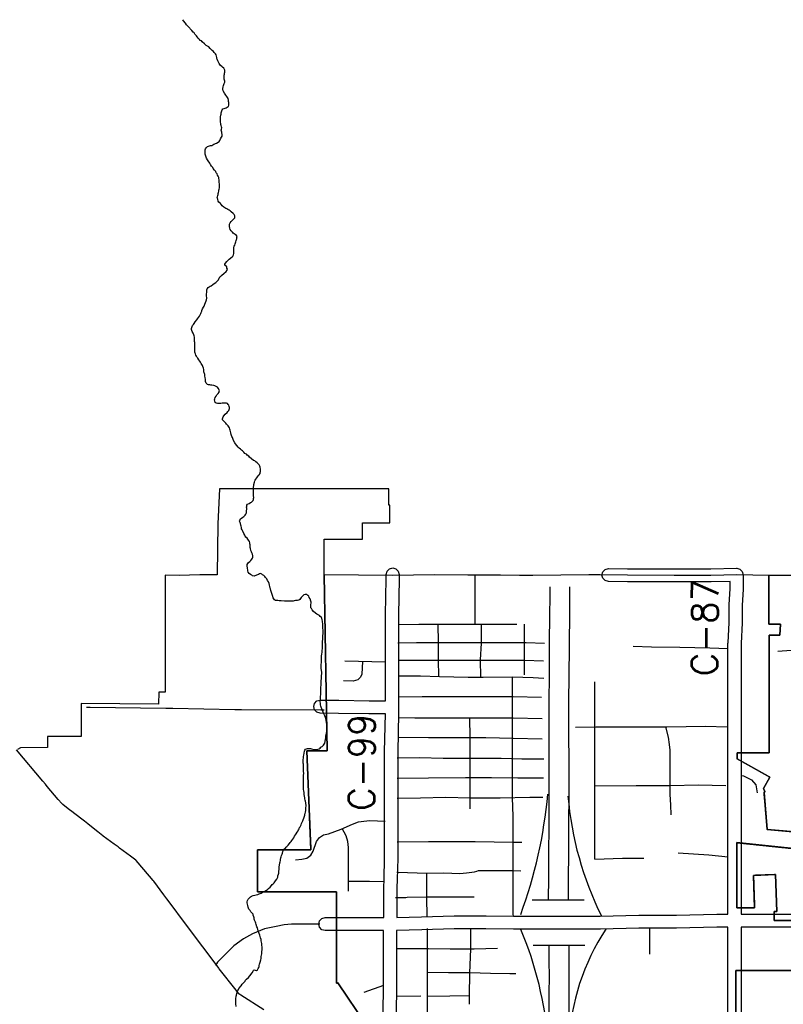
# Model space of a CAD drawing. Extents: x 1488644 to 1616065, y 656876 to 824748.
# Tile 16 of 22: x 1563449 to 1575177, y 744014 to 759137. Entities that reach past the tile are written whole.
import ezdxf

# ---------------------------------------------------------------- set-up
doc = ezdxf.new("R2010")
doc.units = 0
doc.header["$MEASUREMENT"] = 0
doc.linetypes.add('CENTER', pattern=[2, 1.25, -0.25, 0.25, -0.25])
for name, color, linetype in [('1', 7, 'Continuous'), ('14', 7, 'Continuous'), ('17', 7, 'Continuous'), ('35', 7, 'Continuous'), ('36', 7, 'Continuous'), ('37', 7, 'Continuous'), ('38', 7, 'Continuous'), ('4', 7, 'Continuous'), ('40', 7, 'Continuous'), ('41', 7, 'Continuous'), ('58', 7, 'Continuous'), ('CONSTRUCTION_CLASS', 7, 'Continuous')]:
    doc.layers.add(name, color=color, linetype=linetype)
doc.styles.add('txt', font='simplex.shx', dxfattribs={"height": 0.2})

msp = doc.modelspace()

# ---------------------------------------------------------------- linework, layer by layer
at = {"layer": '1', "color": 2, "linetype": 'Continuous'}
for points in [[(1568769, 743701), (1568334, 744345), (1568316, 744337), (1568316, 745742), (1567101, 745742), (1567101, 746387), (1567921, 746387), (1567858, 747906), (1568171, 747906), (1568123, 750610), (1568125, 751158), (1568715, 751158), (1568715, 751411), (1569132, 751411), (1569132, 751680), (1569117, 751680), (1569117, 751930), (1566788, 751930), (1566519, 751930), (1566490, 751393), (1566484, 750612), (1566218, 750608), (1565896, 750602), (1565685, 750605), (1565685, 748809), (1565585, 748809), (1565582, 748626), (1564394, 748634), (1564395, 748125), (1563878, 748125), (1563878, 747961), (1563460, 747955), (1563417, 747930)], [(1575465, 750599), (1574954, 750599), (1574954, 749852), (1575134, 749852), (1575125, 749682), (1574962, 749682), (1574962, 747879), (1574466, 747879), (1574466, 747783), (1574971, 747501), (1574875, 747328), (1574892, 747285), (1574881, 747265), (1574930, 746697), (1575323, 746663)], [(1575337, 746406), (1574464, 746497), (1574463, 745498), (1574736, 745494), (1574719, 745994), (1575059, 746006), (1575078, 745438), (1575037, 745438), (1575037, 745302), (1575436, 745302)], [(1575395, 744531), (1574450, 744531), (1574450, 742801)]]:
    msp.add_lwpolyline(points, dxfattribs=at)
at = {"layer": '14', "color": 2, "linetype": 'CENTER'}
for points in [[(1568123, 750610), (1568171, 747906), (1567858, 747906), (1567921, 746387)], [(1575323, 746663), (1574930, 746697), (1574881, 747265), (1574892, 747285), (1574875, 747328), (1574971, 747501), (1574466, 747783), (1574466, 747879), (1574962, 747879), (1574962, 749682), (1575125, 749682), (1575134, 749852), (1574954, 749852), (1574954, 750599)], [(1575436, 745302), (1575037, 745302), (1575037, 745438), (1575078, 745438), (1575059, 746006), (1574719, 745994), (1574736, 745494), (1574463, 745498), (1574464, 746497), (1575337, 746406)], [(1567921, 746387), (1567101, 746387), (1567101, 745742)], [(1567101, 745742), (1568316, 745742), (1568316, 744337), (1568334, 744345), (1568769, 743701), (1568809, 743735)], [(1574450, 742801), (1574450, 744531), (1575395, 744531), (1575436, 745302)]]:
    msp.add_lwpolyline(points, dxfattribs=at)
at = {"layer": '17', "color": 7, "linetype": 'Continuous'}
msp.add_line((1575296, 749449), (1575093, 749433), dxfattribs=at)
at = {"layer": '35', "color": 1, "linetype": 'Continuous'}
msp.add_line((1571582, 744731), (1571581, 744918), dxfattribs=at)
for points in [[(1571572, 745614), (1571575, 745965), (1571575, 745965), (1571575, 745965), (1571575, 745966), (1571575, 745966), (1571576, 746310), (1571576, 746310), (1571576, 746312), (1571580, 746769), (1571580, 746769), (1571581, 747253), (1571581, 747690), (1571581, 747690), (1571581, 747690), (1571581, 747691), (1571581, 747691), (1571580, 748210), (1571580, 748210), (1571580, 748210), (1571580, 748658), (1571580, 748658), (1571580, 748659), (1571585, 749071), (1571585, 749072), (1571588, 749496), (1571588, 749496), (1571588, 749497), (1571593, 750064), (1571593, 750064), (1571593, 750065), (1571593, 750065), (1571593, 750065), (1571594, 750205), (1571594, 750205), (1571594, 750206), (1571595, 750424)], [(1571895, 750428), (1571894, 750205), (1571894, 750205), (1571894, 750204), (1571893, 750064), (1571893, 750064), (1571893, 750063), (1571888, 749496), (1571888, 749496), (1571888, 749495), (1571885, 749071), (1571885, 749071), (1571885, 749071), (1571885, 749070), (1571885, 749070), (1571885, 749069), (1571880, 748657), (1571880, 748210), (1571880, 748210), (1571880, 748210), (1571880, 748210), (1571880, 748210), (1571881, 747691), (1571881, 747691), (1571881, 747690), (1571881, 747253), (1571881, 747253), (1571881, 747253), (1571880, 746768), (1571880, 746768), (1571880, 746766), (1571876, 746309), (1571876, 746309), (1571875, 745965), (1571875, 745965), (1571875, 745964), (1571872, 745617)], [(1571881, 744920), (1571882, 744732), (1571882, 744732), (1571882, 744732), (1571882, 744731), (1571882, 744731), (1571884, 744389), (1571884, 744388), (1571884, 744387), (1571883, 744233), (1571883, 744233), (1571881, 744074), (1571882, 743728), (1571882, 743728), (1571882, 743727), (1571879, 743332), (1571879, 743134)], [(1571579, 743136), (1571579, 743332), (1571579, 743333), (1571579, 743334), (1571582, 743729), (1571581, 744075), (1571581, 744075), (1571581, 744076), (1571583, 744235), (1571583, 744236), (1571584, 744388), (1571582, 744730), (1571582, 744731), (1571582, 744731)]]:
    msp.add_lwpolyline(points, dxfattribs=at)
at = {"layer": '36', "color": 3, "linetype": 'Continuous'}
for points in [[(1567977, 748636), (1568014, 748673), (1568064, 748686), (1568065, 748686), (1568346, 748683), (1568346, 748683), (1568348, 748683), (1568814, 748677), (1568814, 748677), (1569066, 748676), (1569066, 748776), (1569066, 749460), (1569066, 749996), (1569066, 749998), (1569078, 750549), (1569078, 750617), (1569091, 750667), (1569128, 750703), (1569178, 750717), (1569228, 750703), (1569264, 750667), (1569278, 750617), (1569278, 750548), (1569278, 750546), (1569266, 749995), (1569266, 749460), (1569266, 748776), (1569266, 748576), (1569266, 748482), (1569266, 748480), (1569254, 747893), (1569254, 746259), (1569254, 746257), (1569245, 745931), (1569242, 745801), (1569239, 745350), (1569620, 745359), (1569620, 745359), (1570120, 745372), (1570123, 745372), (1570610, 745372), (1570611, 745372), (1571033, 745368), (1571033, 745368), (1571615, 745368), (1572366, 745368), (1572956, 745383), (1572959, 745383), (1573534, 745383), (1574154, 745399), (1574157, 745399), (1574327, 745399), (1574327, 749560), (1574328, 749565), (1574344, 749880), (1574344, 750145), (1574344, 750151), (1574361, 750399), (1574361, 750510), (1574067, 750501), (1574064, 750501), (1573500, 750501), (1573500, 750501), (1572786, 750505), (1572786, 750505), (1572785, 750505), (1572490, 750507), (1572441, 750521), (1572404, 750557), (1572391, 750607), (1572404, 750657), (1572441, 750694), (1572491, 750707), (1572492, 750707), (1572786, 750705), (1572786, 750705), (1572786, 750705), (1572787, 750705), (1572787, 750705), (1573500, 750701), (1573500, 750701), (1574063, 750701), (1574458, 750713), (1574461, 750713), (1574511, 750700), (1574547, 750663), (1574561, 750613), (1574561, 750396), (1574561, 750389), (1574544, 750142), (1574544, 749877), (1574544, 749872), (1574527, 749557), (1574527, 745399), (1574688, 745399), (1575431, 745399)], [(1568141, 745147), (1568091, 745160), (1568054, 745197), (1568041, 745247), (1568054, 745297), (1568091, 745334), (1568141, 745347), (1568711, 745347), (1568711, 745347), (1569039, 745347), (1569042, 745803), (1569042, 745803), (1569042, 745803), (1569042, 745803), (1569042, 745803), (1569042, 745805), (1569045, 745937), (1569054, 746260), (1569054, 747893), (1569054, 747895), (1569066, 748476), (1568813, 748477), (1568813, 748477), (1568812, 748477), (1568345, 748483), (1568345, 748483), (1568063, 748486), (1568014, 748500), (1567977, 748536), (1567964, 748586), (1567977, 748636)], [(1571319, 745618), (1571615, 745618), (1572119, 745618)], [(1569025, 743717), (1569038, 744205), (1569038, 744404), (1569038, 745147), (1568711, 745147), (1568711, 745147), (1568141, 745147)], [(1574327, 742873), (1574327, 745199), (1574158, 745199), (1573538, 745183), (1573535, 745183), (1572960, 745183), (1572370, 745168), (1572367, 745168), (1571615, 745168), (1571033, 745168), (1571032, 745168), (1570610, 745172), (1570610, 745172), (1570124, 745172), (1569625, 745159), (1569625, 745159), (1569238, 745150), (1569238, 744404), (1569238, 744204), (1569238, 744201), (1569225, 743713)], [(1575481, 745212), (1575431, 745199), (1574688, 745199), (1574527, 745199), (1574527, 742771)], [(1572131, 744918), (1571615, 744918), (1571334, 744918)]]:
    msp.add_lwpolyline(points, dxfattribs=at)
at = {"layer": '37', "color": 30, "linetype": 'Continuous'}
for p, q in [((1569261, 749847), (1569579, 749853)), ((1570617, 749854), (1570876, 749854)), ((1570876, 749854), (1571084, 749854)), ((1571204, 749073), (1571204, 749854)), ((1569066, 749269), (1568445, 749284)), ((1572283, 746245), (1572283, 748968)), ((1570365, 747019), (1570365, 747174)), ((1569711, 743850), (1569711, 745179)), ((1573125, 744782), (1573126, 745186)), ((1568738, 744199), (1569042, 744310)), ((1569248, 744137), (1569609, 744145))]:
    msp.add_line(p, q, dxfattribs=at)
for points in [[(1570446, 749854), (1570444, 750192), (1570442, 750606)], [(1569579, 749853), (1569641, 749854), (1570617, 749854)], [(1569886, 749049), (1569881, 749305), (1569881, 749573), (1569878, 749854)], [(1570541, 749562), (1570542, 749580), (1570542, 749854)], [(1569254, 749564), (1569545, 749573), (1571230, 749573), (1571507, 749563)], [(1570530, 749040), (1570528, 749305), (1570541, 749562)], [(1572871, 749516), (1573151, 749507), (1573587, 749499), (1574050, 749490), (1574323, 749478)], [(1568715, 749278), (1568705, 749087), (1568684, 749038), (1568642, 748996), (1568572, 748975), (1568424, 748982)], [(1569260, 749301), (1569536, 749302), (1571204, 749302), (1571494, 749292)], [(1569260, 749057), (1569606, 749058), (1569894, 749049), (1570339, 749040), (1570566, 749040), (1571017, 749044), (1571335, 749032), (1571500, 749025)], [(1571018, 747188), (1571017, 747209), (1571017, 749044)], [(1569260, 748739), (1569632, 748743), (1571029, 748743), (1571462, 748733)], [(1569267, 748417), (1569519, 748416), (1571029, 748416), (1571474, 748406)], [(1570365, 747174), (1570365, 748110), (1570360, 748416)], [(1571986, 748271), (1572295, 748276), (1573386, 748276), (1573980, 748285), (1574316, 748276)], [(1573456, 746923), (1573447, 747080), (1573439, 747237), (1573439, 747918), (1573430, 748006), (1573412, 748119), (1573374, 748276)], [(1569254, 748116), (1569728, 748110), (1570610, 748110), (1571029, 748102), (1571475, 748091)], [(1569248, 747801), (1569588, 747805), (1569955, 747796), (1570846, 747796), (1571160, 747787), (1571500, 747787)], [(1574542, 747531), (1574565, 747525), (1574687, 747464), (1574757, 747386), (1574774, 747264)], [(1569247, 747487), (1569728, 747491), (1570296, 747499), (1570697, 747499), (1571099, 747491), (1571494, 747491)], [(1572283, 747369), (1572915, 747377), (1573439, 747377), (1573875, 747386), (1574294, 747377)], [(1569247, 747181), (1569606, 747185), (1569990, 747194), (1570374, 747185), (1570828, 747185), (1571282, 747194), (1571481, 747194)], [(1571031, 745367), (1571030, 745399), (1571030, 746905), (1571018, 747188)], [(1567685, 746231), (1567781, 746242), (1567860, 746260), (1567921, 746303), (1567956, 746364), (1568008, 746513), (1568052, 746574), (1568113, 746618), (1568192, 746635), (1568288, 746670), (1568384, 746705), (1568558, 746783), (1568654, 746818), (1568733, 746827), (1568829, 746836), (1569060, 746829)], [(1568497, 745753), (1568497, 746425), (1568488, 746513), (1568462, 746600), (1568404, 746714)], [(1569248, 746509), (1569728, 746513), (1570444, 746513), (1571029, 746504), (1571159, 746504)], [(1574330, 746272), (1574032, 746303), (1573561, 746338)], [(1572283, 746245), (1572705, 746260), (1573037, 746260)], [(1569241, 746044), (1569405, 746041), (1569704, 746029), (1569964, 746033), (1570208, 746024), (1570313, 746033), (1570435, 746050), (1570471, 746060)], [(1569709, 745367), (1569704, 745652), (1569704, 746029)], [(1570471, 746060), (1570496, 746067), (1571002, 746067)], [(1571002, 746067), (1571029, 746067), (1571147, 746065)], [(1569053, 745896), (1568820, 745902), (1568497, 745899)], [(1569223, 745657), (1569379, 745657), (1569399, 745658)], [(1569399, 745658), (1569711, 745666), (1570427, 745666)], [(1570356, 744014), (1570356, 744151), (1570362, 744494), (1570376, 744864), (1570376, 745186)], [(1569235, 744871), (1569471, 744871), (1569725, 744871), (1570061, 744864), (1570431, 744864), (1570787, 744878)], [(1569711, 744508), (1570033, 744501), (1570362, 744501), (1570678, 744494), (1570979, 744487), (1571067, 744485)], [(1569711, 744140), (1570054, 744145), (1570356, 744151)]]:
    msp.add_lwpolyline(points, dxfattribs=at)
at = {"layer": '38', "color": 1, "linetype": 'Continuous'}
for points in [[(1564476, 748577), (1564529, 748576), (1565693, 748563), (1565715, 748563), (1565799, 748561), (1566751, 748542), (1566796, 748541), (1566857, 748541), (1568074, 748535), (1568127, 748535)], [(1567197, 743928), (1566845, 744155), (1566814, 744175), (1566772, 744229), (1566514, 744560), (1566508, 744568), (1566451, 744644), (1566074, 745148), (1566045, 745186), (1566011, 745232), (1565728, 745610), (1565709, 745635), (1565665, 745694), (1565508, 745903), (1565497, 745918), (1565440, 745984), (1565236, 746223), (1565231, 746229), (1565153, 746287), (1564984, 746412), (1564959, 746431), (1564900, 746474), (1564732, 746599), (1564728, 746602), (1564649, 746664), (1564525, 746761), (1564496, 746784), (1564443, 746826), (1564277, 746955), (1564272, 746959), (1564194, 747019), (1564111, 747083), (1564094, 747097), (1564041, 747160), (1563872, 747362), (1563844, 747396), (1563805, 747442), (1563401, 747925)]]:
    msp.add_lwpolyline(points, dxfattribs=at)
at = {"layer": '4', "color": 7, "linetype": 'Continuous'}
for centre, radius, start, end in [((1564311, 747903), 7279, 339.8369, 354.7841), ((1576962, 747642), 5111, 184.8147, 206.3709), ((1565862, 742955), 5728, 4.9079, 22.6846), ((1575402, 743243), 3526, 146.863, 177.1102)]:
    msp.add_arc(centre, radius, start, end, dxfattribs=at)
at = {"layer": '40', "color": 3, "linetype": 'Continuous'}
msp.add_lwpolyline([(1568060, 745247), (1567624, 745247), (1567511, 745234), (1567386, 745209), (1567211, 745172), (1567024, 745097), (1566887, 745022), (1566737, 744910), (1566599, 744772), (1566487, 744660), (1566456, 744610)], dxfattribs=at)
at = {"layer": '58', "color": 140, "linetype": 'Continuous'}
msp.add_lwpolyline([(1566773, 743981), (1566770, 744020), (1566768, 744038), (1566770, 744100), (1566775, 744138), (1566777, 744156), (1566783, 744182), (1566800, 744226), (1566807, 744240), (1566815, 744256), (1566852, 744297), (1566866, 744323), (1566911, 744368), (1566918, 744384), (1566930, 744402), (1566961, 744425), (1566985, 744453), (1567018, 744498), (1567041, 744532), (1567051, 744546), (1567065, 744538), (1567085, 744533), (1567099, 744543), (1567110, 744563), (1567120, 744581), (1567127, 744595), (1567129, 744611), (1567133, 744633), (1567138, 744647), (1567142, 744663), (1567151, 744699), (1567155, 744719), (1567160, 744751), (1567164, 744771), (1567167, 744789), (1567169, 744823), (1567172, 744851), (1567172, 744873), (1567171, 744897), (1567169, 744915), (1567166, 744949), (1567159, 744988), (1567155, 745010), (1567148, 745036), (1567144, 745058), (1567135, 745078), (1567127, 745103), (1567112, 745143), (1567108, 745163), (1567099, 745187), (1567093, 745202), (1567082, 745242), (1567074, 745262), (1567068, 745276), (1567057, 745309), (1567051, 745323), (1567048, 745343), (1567044, 745359), (1567037, 745381), (1567033, 745400), (1567019, 745412), (1567000, 745432), (1566988, 745453), (1566968, 745475), (1566961, 745489), (1566957, 745505), (1566952, 745532), (1566944, 745572), (1566945, 745586), (1566947, 745608), (1566956, 745630), (1566994, 745665), (1567011, 745675), (1567037, 745683), (1567061, 745688), (1567081, 745696), (1567105, 745701), (1567129, 745709), (1567156, 745720), (1567174, 745730), (1567196, 745744), (1567237, 745767), (1567257, 745780), (1567271, 745792), (1567294, 745812), (1567316, 745838), (1567327, 745855), (1567341, 745863), (1567357, 745881), (1567366, 745895), (1567376, 745911), (1567397, 745938), (1567411, 745966), (1567416, 745986), (1567424, 746012), (1567427, 746028), (1567429, 746058), (1567432, 746086), (1567434, 746110), (1567435, 746126), (1567439, 746152), (1567446, 746186), (1567448, 746202), (1567453, 746224), (1567457, 746240), (1567461, 746262), (1567466, 746278), (1567472, 746300), (1567479, 746318), (1567483, 746336), (1567492, 746360), (1567498, 746384), (1567512, 746400), (1567535, 746415), (1567537, 746429), (1567551, 746439), (1567574, 746461), (1567592, 746482), (1567605, 746500), (1567617, 746516), (1567629, 746530), (1567658, 746573), (1567667, 746595), (1567683, 746615), (1567697, 746633), (1567712, 746659), (1567727, 746680), (1567733, 746696), (1567739, 746710), (1567748, 746728), (1567758, 746742), (1567770, 746772), (1567779, 746790), (1567796, 746834), (1567802, 746848), (1567811, 746873), (1567817, 746887), (1567826, 746917), (1567830, 746933), (1567834, 746947), (1567837, 746963), (1567841, 746991), (1567846, 747031), (1567847, 747065), (1567842, 747110), (1567838, 747134), (1567834, 747152), (1567829, 747170), (1567827, 747188), (1567824, 747210), (1567820, 747237), (1567817, 747265), (1567813, 747291), (1567810, 747313), (1567810, 747329), (1567809, 747355), (1567809, 747391), (1567806, 747422), (1567806, 747442), (1567809, 747460), (1567810, 747514), (1567810, 747528), (1567811, 747564), (1567809, 747592), (1567808, 747618), (1567808, 747638), (1567807, 747656), (1567807, 747675), (1567806, 747705), (1567804, 747719), (1567804, 747733), (1567803, 747757), (1567803, 747773), (1567806, 747797), (1567808, 747819), (1567813, 747843), (1567817, 747873), (1567822, 747901), (1567828, 747919), (1567836, 747933), (1567867, 747942), (1567881, 747944), (1567901, 747944), (1567915, 747941), (1567931, 747937), (1567949, 747931), (1567971, 747926), (1567991, 747926), (1568007, 747927), (1568029, 747933), (1568047, 747939), (1568063, 747948), (1568076, 747964), (1568092, 747972), (1568114, 747996), (1568125, 748009), (1568133, 748023), (1568139, 748049), (1568146, 748089), (1568149, 748107), (1568153, 748137), (1568162, 748181), (1568165, 748207), (1568168, 748245), (1568170, 748261), (1568170, 748280), (1568167, 748306), (1568162, 748346), (1568158, 748372), (1568156, 748386), (1568145, 748421), (1568136, 748443), (1568114, 748485), (1568107, 748518), (1568093, 748538), (1568076, 748593), (1568071, 748613), (1568067, 748639), (1568066, 748659), (1568067, 748717), (1568069, 748733), (1568070, 748749), (1568072, 748767), (1568075, 748892), (1568077, 748912), (1568077, 748930), (1568080, 748948), (1568080, 748976), (1568085, 749024), (1568086, 749064), (1568089, 749092), (1568089, 749110), (1568084, 749146), (1568080, 749173), (1568079, 749191), (1568080, 749235), (1568082, 749263), (1568083, 749293), (1568086, 749331), (1568086, 749361), (1568089, 749395), (1568092, 749417), (1568092, 749433), (1568094, 749449), (1568097, 749479), (1568098, 749542), (1568101, 749566), (1568101, 749594), (1568104, 749618), (1568104, 749642), (1568107, 749662), (1568108, 749720), (1568109, 749760), (1568107, 749790), (1568107, 749804), (1568106, 749818), (1568104, 749847), (1568103, 749863), (1568099, 749885), (1568097, 749899), (1568096, 749921), (1568088, 749943), (1568083, 749957), (1568065, 749972), (1568051, 749986), (1568031, 749995), (1568013, 750005), (1567992, 750020), (1567962, 750046), (1567943, 750073), (1567933, 750091), (1567921, 750105), (1567920, 750119), (1567920, 750155), (1567925, 750175), (1567923, 750192), (1567919, 750208), (1567908, 750244), (1567895, 750264), (1567889, 750281), (1567875, 750293), (1567861, 750307), (1567845, 750310), (1567831, 750310), (1567815, 750304), (1567795, 750290), (1567787, 750277), (1567774, 750263), (1567762, 750247), (1567750, 750233), (1567735, 750223), (1567713, 750218), (1567687, 750214), (1567663, 750209), (1567647, 750207), (1567633, 750205), (1567615, 750204), (1567543, 750205), (1567515, 750208), (1567463, 750209), (1567449, 750211), (1567435, 750211), (1567411, 750214), (1567393, 750216), (1567379, 750218), (1567363, 750227), (1567353, 750241), (1567341, 750257), (1567332, 750292), (1567317, 750340), (1567311, 750354), (1567308, 750368), (1567302, 750393), (1567298, 750407), (1567293, 750429), (1567287, 750453), (1567278, 750479), (1567268, 750502), (1567257, 750524), (1567247, 750548), (1567226, 750569), (1567212, 750583), (1567200, 750599), (1567180, 750612), (1567167, 750622), (1567149, 750629), (1567133, 750627), (1567118, 750617), (1567086, 750604), (1567052, 750592), (1567026, 750597), (1567012, 750605), (1566992, 750614), (1566971, 750632), (1566957, 750650), (1566953, 750673), (1566946, 750721), (1566945, 750735), (1566945, 750769), (1566954, 750785), (1566964, 750799), (1566982, 750817), (1567001, 750832), (1567015, 750850), (1567023, 750866), (1567032, 750884), (1567032, 750902), (1567023, 750928), (1567013, 750948), (1567007, 750963), (1567000, 750983), (1566994, 751015), (1566991, 751031), (1566989, 751053), (1566988, 751071), (1566986, 751088), (1566982, 751102), (1566977, 751120), (1566963, 751142), (1566953, 751156), (1566942, 751173), (1566924, 751191), (1566914, 751205), (1566907, 751220), (1566891, 751246), (1566876, 751282), (1566864, 751303), (1566858, 751319), (1566855, 751335), (1566849, 751357), (1566844, 751375), (1566838, 751398), (1566834, 751416), (1566827, 751436), (1566829, 751450), (1566844, 751470), (1566858, 751482), (1566874, 751497), (1566890, 751505), (1566911, 751527), (1566923, 751540), (1566932, 751562), (1566934, 751578), (1566935, 751633), (1566933, 751651), (1566936, 751665), (1566938, 751681), (1566950, 751694), (1566975, 751708), (1566993, 751720), (1567007, 751729), (1567021, 751739), (1567034, 751753), (1567040, 751769), (1567042, 751785), (1567043, 751799), (1567041, 751825), (1567040, 751847), (1567038, 751863), (1567040, 751877), (1567041, 751899), (1567039, 751920), (1567042, 751946), (1567042, 751966), (1567044, 751980), (1567047, 752000), (1567055, 752032), (1567060, 752052), (1567066, 752066), (1567077, 752081), (1567089, 752099), (1567103, 752115), (1567112, 752129), (1567126, 752145), (1567140, 752166), (1567143, 752180), (1567147, 752196), (1567148, 752235), (1567144, 752265), (1567139, 752279), (1567125, 752301), (1567096, 752332), (1567076, 752344), (1567062, 752359), (1567040, 752369), (1567011, 752390), (1566977, 752417), (1566966, 752433), (1566940, 752449), (1566930, 752464), (1566908, 752476), (1566893, 752493), (1566869, 752515), (1566853, 752527), (1566840, 752542), (1566820, 752558), (1566802, 752573), (1566761, 752622), (1566751, 752638), (1566734, 752672), (1566728, 752687), (1566721, 752703), (1566715, 752719), (1566709, 752733), (1566698, 752765), (1566690, 752792), (1566685, 752812), (1566683, 752830), (1566676, 752850), (1566670, 752866), (1566662, 752883), (1566653, 752899), (1566627, 752925), (1566615, 752942), (1566598, 752956), (1566578, 752975), (1566566, 752993), (1566565, 753009), (1566567, 753023), (1566573, 753037), (1566582, 753053), (1566606, 753076), (1566635, 753104), (1566645, 753118), (1566659, 753134), (1566668, 753149), (1566672, 753165), (1566670, 753180), (1566667, 753198), (1566659, 753214), (1566653, 753228), (1566638, 753242), (1566624, 753247), (1566604, 753249), (1566588, 753249), (1566572, 753248), (1566558, 753246), (1566538, 753244), (1566523, 753243), (1566487, 753243), (1566467, 753248), (1566450, 753258), (1566444, 753276), (1566442, 753299), (1566447, 753313), (1566453, 753332), (1566466, 753354), (1566478, 753374), (1566497, 753396), (1566513, 753414), (1566515, 753428), (1566516, 753442), (1566496, 753476), (1566487, 753494), (1566467, 753505), (1566447, 753513), (1566431, 753520), (1566401, 753524), (1566387, 753526), (1566367, 753527), (1566351, 753529), (1566335, 753536), (1566321, 753542), (1566312, 753556), (1566304, 753580), (1566303, 753610), (1566295, 753641), (1566292, 753663), (1566290, 753687), (1566279, 753727), (1566277, 753745), (1566278, 753764), (1566274, 753786), (1566263, 753808), (1566259, 753824), (1566245, 753840), (1566236, 753857), (1566224, 753875), (1566216, 753891), (1566201, 753914), (1566187, 753936), (1566177, 753950), (1566164, 753971), (1566154, 753985), (1566148, 754003), (1566145, 754017), (1566141, 754033), (1566139, 754051), (1566138, 754065), (1566139, 754126), (1566137, 754144), (1566138, 754164), (1566138, 754178), (1566136, 754192), (1566135, 754220), (1566135, 754244), (1566132, 754260), (1566126, 754280), (1566124, 754299), (1566111, 754323), (1566097, 754349), (1566092, 754363), (1566086, 754380), (1566086, 754394), (1566099, 754424), (1566105, 754439), (1566116, 754455), (1566126, 754473), (1566143, 754497), (1566169, 754527), (1566180, 754540), (1566196, 754564), (1566209, 754584), (1566221, 754606), (1566229, 754622), (1566236, 754642), (1566248, 754659), (1566248, 754673), (1566259, 754697), (1566271, 754721), (1566282, 754735), (1566288, 754751), (1566292, 754767), (1566305, 754795), (1566315, 754817), (1566320, 754833), (1566322, 754859), (1566319, 754903), (1566321, 754971), (1566323, 754987), (1566329, 755003), (1566346, 755025), (1566376, 755042), (1566390, 755050), (1566417, 755070), (1566435, 755085), (1566460, 755101), (1566474, 755109), (1566490, 755130), (1566501, 755144), (1566515, 755166), (1566525, 755186), (1566540, 755196), (1566552, 755211), (1566585, 755239), (1566621, 755270), (1566634, 755290), (1566640, 755306), (1566632, 755322), (1566629, 755340), (1566597, 755365), (1566602, 755381), (1566612, 755399), (1566631, 755425), (1566649, 755444), (1566665, 755458), (1566688, 755474), (1566722, 755507), (1566731, 755527), (1566739, 755545), (1566740, 755577), (1566738, 755603), (1566739, 755639), (1566744, 755657), (1566752, 755675), (1566758, 755693), (1566763, 755711), (1566767, 755725), (1566775, 755745), (1566778, 755759), (1566782, 755773), (1566786, 755791), (1566789, 755805), (1566777, 755823), (1566759, 755838), (1566728, 755856), (1566718, 755873), (1566698, 755893), (1566683, 755917), (1566675, 755936), (1566672, 755962), (1566670, 755976), (1566670, 755998), (1566679, 756016), (1566695, 756036), (1566726, 756067), (1566740, 756079), (1566753, 756093), (1566755, 756113), (1566751, 756127), (1566742, 756143), (1566726, 756161), (1566696, 756184), (1566679, 756199), (1566665, 756209), (1566645, 756223), (1566631, 756234), (1566615, 756238), (1566601, 756246), (1566582, 756259), (1566560, 756277), (1566546, 756294), (1566533, 756312), (1566509, 756334), (1566499, 756351), (1566490, 756379), (1566484, 756399), (1566487, 756417), (1566491, 756437), (1566495, 756451), (1566498, 756465), (1566502, 756483), (1566507, 756503), (1566509, 756517), (1566513, 756533), (1566516, 756557), (1566518, 756579), (1566518, 756593), (1566519, 756617), (1566515, 756635), (1566514, 756656), (1566510, 756676), (1566509, 756696), (1566505, 756714), (1566495, 756736), (1566488, 756750), (1566480, 756771), (1566466, 756787), (1566459, 756803), (1566441, 756824), (1566422, 756850), (1566414, 756866), (1566394, 756889), (1566379, 756915), (1566369, 756931), (1566342, 756968), (1566332, 756986), (1566319, 757009), (1566313, 757023), (1566307, 757043), (1566302, 757057), (1566298, 757071), (1566296, 757089), (1566295, 757118), (1566295, 757136), (1566304, 757154), (1566312, 757167), (1566334, 757187), (1566349, 757195), (1566363, 757199), (1566381, 757204), (1566401, 757206), (1566417, 757214), (1566431, 757223), (1566470, 757241), (1566496, 757256), (1566512, 757266), (1566523, 757284), (1566533, 757306), (1566550, 757331), (1566558, 757347), (1566558, 757361), (1566559, 757377), (1566553, 757391), (1566551, 757410), (1566546, 757426), (1566542, 757440), (1566550, 757456), (1566551, 757476), (1566547, 757494), (1566541, 757512), (1566540, 757526), (1566536, 757544), (1566534, 757564), (1566535, 757579), (1566533, 757601), (1566534, 757621), (1566534, 757643), (1566539, 757669), (1566541, 757687), (1566545, 757707), (1566548, 757723), (1566552, 757737), (1566560, 757753), (1566571, 757767), (1566591, 757772), (1566607, 757776), (1566621, 757784), (1566637, 757791), (1566654, 757805), (1566662, 757825), (1566662, 757845), (1566659, 757865), (1566657, 757883), (1566658, 757901), (1566650, 757928), (1566640, 757944), (1566629, 757958), (1566617, 757978), (1566607, 757993), (1566594, 758009), (1566576, 758045), (1566571, 758064), (1566569, 758080), (1566574, 758106), (1566578, 758126), (1566582, 758142), (1566591, 758156), (1566597, 758176), (1566599, 758192), (1566594, 758210), (1566590, 758226), (1566589, 758252), (1566591, 758286), (1566592, 758302), (1566594, 758316), (1566598, 758332), (1566601, 758346), (1566599, 758360), (1566593, 758374), (1566582, 758391), (1566566, 758407), (1566552, 758419), (1566534, 758432), (1566523, 758448), (1566515, 758464), (1566503, 758487), (1566494, 758507), (1566482, 758529), (1566478, 758543), (1566477, 758557), (1566473, 758575), (1566468, 758596), (1566456, 758612), (1566438, 758632), (1566427, 758649), (1566407, 758665), (1566373, 758696), (1566356, 758718), (1566314, 758743), (1566289, 758764), (1566253, 758795), (1566240, 758811), (1566222, 758819), (1566208, 758834), (1566192, 758852), (1566175, 758873), (1566165, 758887), (1566151, 758903), (1566140, 758917), (1566126, 758934), (1566114, 758948), (1566095, 758970), (1566038, 759030), (1566024, 759042), (1566010, 759056), (1565997, 759083), (1565963, 759118), (1565953, 759137)], dxfattribs=at)
at = {"layer": 'CONSTRUCTION_CLASS', "color": 1, "linetype": 'Continuous'}
for points in [[(1575323, 746663), (1574930, 746697), (1574881, 747265), (1574892, 747285), (1574875, 747328), (1574971, 747501), (1574466, 747783), (1574466, 747879), (1574962, 747879), (1574962, 749682), (1575125, 749682), (1575134, 749852), (1574954, 749852), (1574954, 750599), (1574461, 750613), (1574064, 750601), (1573500, 750601), (1572786, 750605), (1572362, 750608), (1572191, 750612), (1571331, 750599), (1571127, 750599), (1570831, 750606), (1570331, 750606), (1569813, 750610), (1569178, 750602), (1568123, 750610), (1568171, 747906), (1567858, 747906), (1567921, 746387), (1567101, 746387), (1567101, 745742), (1567101, 745742), (1568316, 745742), (1568316, 744337), (1568334, 744345), (1568769, 743701)], [(1575436, 745302), (1575037, 745302), (1575037, 745438), (1575078, 745438), (1575059, 746006), (1574719, 745994), (1574736, 745494), (1574463, 745498), (1574464, 746497), (1575337, 746406)], [(1574450, 742801), (1574450, 744531), (1575395, 744531)]]:
    msp.add_lwpolyline(points, dxfattribs=at)

# ---------------------------------------------------------------- texts
at = {"layer": '41', "color": 140, "linetype": 'Continuous', "style": 'txt'}
for s, rotation, p in [('C-87', 89.5841, (1574165, 749053)), ('C-99', 89.7744, (1568899, 746986))]:
    msp.add_text(s, height=400, rotation=rotation, dxfattribs=at).set_placement(p)

doc.saveas('drawing.dxf')
